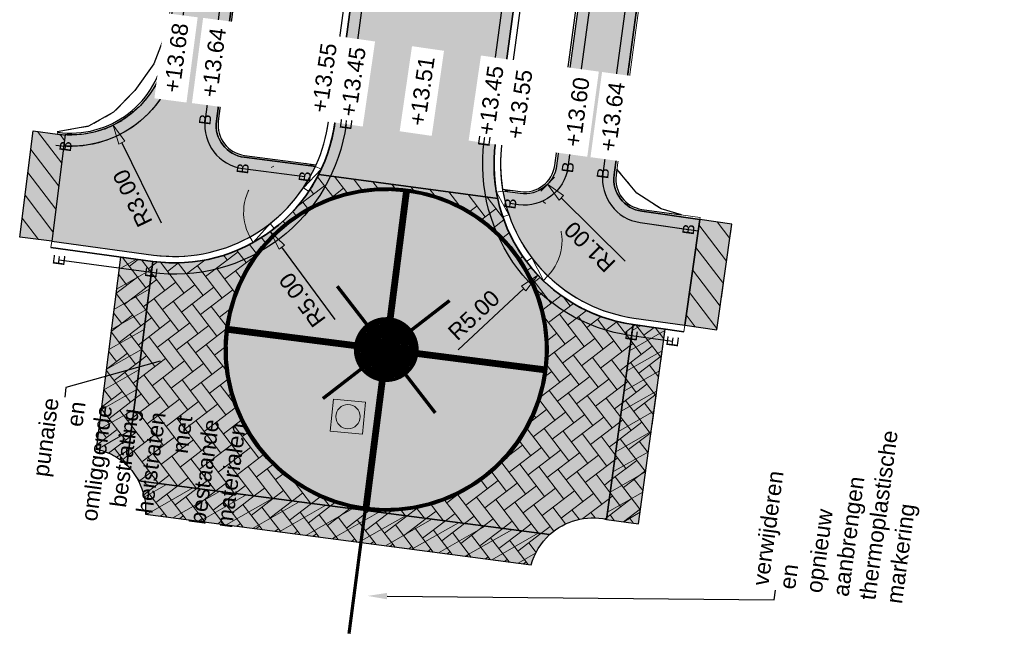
# Model space of a CAD drawing. Header units: metres. Extents: x 131295 to 132236, y 397710 to 398702.
# Tile 9 of 127: x 131442 to 131473, y 397710 to 397729. Entities that reach past the tile are written whole.
import ezdxf
from ezdxf import colors
from ezdxf.entities.mleader import LeaderData, LeaderLine
from ezdxf.enums import TextEntityAlignment as Align
from ezdxf.math import Vec2, Vec3

# ---------------------------------------------------------------- set-up
doc = ezdxf.new("R2010")
doc.units = ezdxf.units.M
doc.linetypes.add('AL-BANDVERLAGING', pattern=[5, 1.5, -1, 0, -1, 1.5])
doc.linetypes.add('AL-MATERIAALS', pattern=[2, 1, -1])
doc.layers.get('Defpoints').update_dxf_attribs({"color": 128})
for name, color, linetype, lineweight in [('N-IE-markering ononderbroken', 255, 'Continuous', 18), ('N-IE-markering ononderbroken (zwart)', 7, 'Continuous', 18), ('N-IE-te stellen putdeksel', 190, 'Continuous', 18), ('N-KO-bandverlaging', 1, 'AL-BANDVERLAGING', 18), ('N-KO-opsluitband 60x200mm', 2, 'Continuous', 25), ('N-KO-opsluitband achterkant', 8, 'Continuous', 5), ('N-KO-tekst banden', 1, 'Continuous', 18), ('N-KO-trottoirband 180-200x250mm', 3, 'Continuous', 35), ('N-KO-trottoirband achterkant', 8, 'Continuous', 5), ('N-KO-verloopband', 1, 'Continuous', 18), ("N-VH-arcering 'MAT' grijs 252", 252, 'Continuous', 18), ("N-VH-arcering 'MAT' grijs 254", 254, 'Continuous', 18), ('N-VH-arcering herstraten', 1, 'Continuous', 18), ('N-VH-arcering SBS KF keperverband', 8, 'Continuous', 5), ('X-AL-aanpijling', 1, 'Continuous', 25), ('X-AL-maatvoering', 1, 'Continuous', 18), ('X-AL-materiaalscheiding', 1, 'AL-MATERIAALS', 18), ('X-AL-planhoogte', 190, 'Continuous', 25)]:
    doc.layers.add(name, color=color, linetype=linetype, lineweight=lineweight)
doc.layers.add("N-VH-arcering 'MAT' kleur 1 (heiderood)", color=7, linetype='Continuous', lineweight=18, true_color=0xd98c8c)
doc.layers.add("N-VH-arcering 'MAT' kleur 5 (roodbruin)", color=7, linetype='Continuous', lineweight=18, true_color=0xc5a6a0)
for name, color, linetype, plot in [('X-AL-contourlijnen', 30, 'Continuous', False), ('X-AL-hulplijn bandenlijnnummers', 30, 'Continuous', False), ('X-AL-hulplijn hoogtetekst', 190, 'Continuous', False)]:
    doc.layers.add(name, color=color, linetype=linetype, plot=plot)
doc.styles.add('CS Annotative', font='arial.ttf')
doc.dimstyles.new('CS Annotative', dxfattribs={"dimtxt": 2.5, "dimasz": 3, "dimexe": 0.18, "dimexo": 0.0625, "dimgap": 1, "dimtad": 1, "dimzin": 0, "dimdsep": 46, "dimtxsty": 'CS Annotative', "dimblk": 'CS Dimensionpijl', "dimcen": 0, "dimse1": 1, "dimse2": 1, "dimclrd": 256, "dimclre": 256, "dimclrt": 2, "dimadec": 0, "dimazin": 0, "dimtm": 1e-09, "dimtfac": 1, "dimtofl": 0, "dimtmove": 1, "dimatfit": 3, "dimfxl": 1, "dimtfillclr": 256, "dimtolj": 1, "dimtzin": 0, "dimarcsym": 0})
pattern_1 = [(307.33, (0, 0), (0.3975780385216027, 0.3032024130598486), [])]
pattern_2 = [(127.3647254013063, (26388.81757001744, 79479.82535981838), (-0.5887035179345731, 0.07891874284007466), [1.26, -0.42]), (217.3647254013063, (26388.56267762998, 79480.15917094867), (0.588703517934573, -0.0789187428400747), [1.26, -0.42])]
pattern_3 = [(29.69472540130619, (26388.81757001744, 79479.82535981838), (-0.2476893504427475, 0.4343385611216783), [])]

# ---------------------------------------------------------------- blocks, each defined once
blk = doc.blocks.new('CS Dimensionpijl')
h = blk.add_hatch(color=256)
h.dxf.hatch_style = 1
h.paths.add_polyline_path([(-1, -0.1666666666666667), (0, 0), (-1, 0.1666666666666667)])
at = {"flags": 128}
blk.add_lwpolyline([(0, 0.5), (0, -0.5)], dxfattribs=at)
blk.add_lwpolyline([(-1, -0.1666666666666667), (0, 0), (-1, 0.1666666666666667)], close=True, dxfattribs=at)
blk = doc.blocks.new('*D248')
at = {"layer": 'Defpoints', "color": 0, "transparency": 16777216}
for p in [(131461.9020659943, 397724.1563411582), (131458.2588671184, 397720.7318555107)]:
    blk.add_point(p, dxfattribs=at)
at = {"layer": 'X-AL-maatvoering', "lineweight": -2, "transparency": 16777216}
blk.add_line((131455.7992854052, 397718.4199305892), (131457.8216832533, 397720.3209172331), dxfattribs=at)
at = {"layer": 'X-AL-maatvoering', "lineweight": -2, "transparency": 16777216, "xscale": 0.6000000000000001, "yscale": 0.6000000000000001, "zscale": 0.6000000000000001, "rotation": 43.22751750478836}
blk.add_blockref('CS Dimensionpijl', (131458.2588671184, 397720.7318555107), dxfattribs=at)
at = {"layer": 'X-AL-maatvoering', "color": 2, "transparency": 16777216, "insert": (131456.2800679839, 397719.4966946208), "char_height": 0.5, "attachment_point": 5, "rotation": 43.22751750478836, "style": 'CS Annotative'}
blk.add_mtext('\\A1;R5.00', dxfattribs=at)
blk = doc.blocks.new('*D327')
at = {"layer": 'Defpoints', "color": 0, "transparency": 16777216}
for p in [(131447.0295131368, 397726.1083863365), (131449.9910707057, 397722.0798410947)]:
    blk.add_point(p, dxfattribs=at)
at = {"layer": 'X-AL-maatvoering', "lineweight": -2, "transparency": 16777216}
blk.add_line((131451.9904654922, 397719.3601058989), (131450.3464576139, 397721.5964156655), dxfattribs=at)
at = {"layer": 'X-AL-maatvoering', "lineweight": -2, "transparency": 16777216, "xscale": 0.6000000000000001, "yscale": 0.6000000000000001, "zscale": 0.6000000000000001, "rotation": 126.3212123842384}
blk.add_blockref('CS Dimensionpijl', (131449.9910707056, 397722.0798410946), dxfattribs=at)
at = {"layer": 'X-AL-maatvoering', "color": 2, "transparency": 16777216, "insert": (131450.9793265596, 397719.9668766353), "char_height": 0.5, "attachment_point": 5, "rotation": 126.32121238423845, "style": 'CS Annotative'}
blk.add_mtext('\\A1;R5.00', dxfattribs=at)
blk = doc.blocks.new('*D328')
at = {"layer": 'Defpoints', "color": 0, "transparency": 16777216}
for p in [(131443.8192616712, 397728.0578053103), (131445.139285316, 397725.3638235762)]:
    blk.add_point(p, dxfattribs=at)
at = {"layer": 'X-AL-maatvoering', "lineweight": -2, "transparency": 16777216}
blk.add_line((131446.6245670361, 397722.3325734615), (131445.4032900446, 397724.8250272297), dxfattribs=at)
at = {"layer": 'X-AL-maatvoering', "lineweight": -2, "transparency": 16777216, "xscale": 0.6000000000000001, "yscale": 0.6000000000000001, "zscale": 0.6000000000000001, "rotation": 116.1043840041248}
blk.add_blockref('CS Dimensionpijl', (131445.1392853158, 397725.3638235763), dxfattribs=at)
at = {"layer": 'X-AL-maatvoering', "color": 2, "transparency": 16777216, "insert": (131445.736933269, 397723.1089974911), "char_height": 0.5, "attachment_point": 5, "rotation": 116.10438400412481, "style": 'CS Annotative'}
blk.add_mtext('\\A1;R3.00', dxfattribs=at)
blk = doc.blocks.new('*D329')
at = {"layer": 'Defpoints', "color": 0, "transparency": 16777216}
for p in [(131457.8452073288, 397724.2427636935), (131458.5558623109, 397723.5392230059)]:
    blk.add_point(p, dxfattribs=at)
at = {"layer": 'X-AL-maatvoering', "lineweight": -2, "transparency": 16777216}
blk.add_line((131460.9547349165, 397721.1643652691), (131458.9822552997, 397723.1170985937), dxfattribs=at)
at = {"layer": 'X-AL-maatvoering', "lineweight": -2, "transparency": 16777216, "xscale": 0.6000000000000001, "yscale": 0.6000000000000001, "zscale": 0.6000000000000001, "rotation": 135.288231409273}
blk.add_blockref('CS Dimensionpijl', (131458.555862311, 397723.5392230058), dxfattribs=at)
at = {"layer": 'X-AL-maatvoering', "color": 2, "transparency": 16777216, "insert": (131459.8613790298, 397721.6061181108), "char_height": 0.5, "attachment_point": 5, "rotation": 135.288231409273, "style": 'CS Annotative'}
blk.add_mtext('\\A1;R1.00', dxfattribs=at)
blk = doc.blocks.new('CS te stellen put(deksel)')
at = {"flags": 128}
blk.add_lwpolyline([(-0.5, -0.5), (0.5, -0.5), (0.5, 0.5), (-0.5000000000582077, 0.5), (-0.5, -0.5)], close=True, dxfattribs=at)
blk.add_circle((0.0001273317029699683, 0.0003214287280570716), 0.3749999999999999)

msp = doc.modelspace()

# ---------------------------------------------------------------- hatches: boundary and pattern name
at = {"layer": "N-VH-arcering 'MAT' grijs 252"}
h = msp.add_hatch(color=256, dxfattribs=at)
h.dxf.hatch_style = 1
edge = h.paths.add_edge_path()
edge.add_arc((131453.5726574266, 397718.4305714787), 5, 0, 180, ccw=False)
edge.add_arc((131453.5726574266, 397718.4305714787), 5, -180, 0, ccw=False)
at = {"layer": "N-VH-arcering 'MAT' grijs 254"}
h = msp.add_hatch(color=256, dxfattribs=at)
h.dxf.hatch_style = 1
edge = h.paths.add_edge_path()
edge.add_line((131463.259025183, 397722.4486337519), (131461.4649185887, 397722.7033644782))
edge.add_arc((131461.605490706, 397723.69343492), 1.000000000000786, 172.2712325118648, 261.9190464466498, ccw=False)
edge.add_line((131460.6145749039, 397723.8279186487), (131463.1113399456, 397742.2248203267))
edge.add_line((131463.1113399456, 397742.2248203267), (131463.6217329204, 397745.9855463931))
edge.add_line((131463.6217329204, 397745.9855463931), (131461.8358088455, 397746.2269219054))
edge.add_line((131461.8358088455, 397746.2269219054), (131461.3114198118, 397742.3469964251))
edge.add_line((131461.3114198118, 397742.3469964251), (131460.5234611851, 397736.5410847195))
edge.add_line((131460.5234611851, 397736.5410847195), (131461.1180106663, 397736.4603944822))
edge.add_line((131461.1180106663, 397736.4603944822), (131460.7145594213, 397733.4876466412))
edge.add_line((131460.7145594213, 397733.4876466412), (131460.12000994, 397733.5683368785))
edge.add_line((131460.12000994, 397733.5683368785), (131458.8361231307, 397724.1082799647))
edge.add_arc((131457.8452073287, 397724.2427636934), 1.000000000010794, 262.2712325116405, 352.2712325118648, ccw=False)
edge.add_line((131457.7107236, 397723.2518478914), (131457.1746773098, 397723.3245982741))
edge.add_arc((131461.9020659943, 397724.1563411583), 4.80000000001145, 189.9785667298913, 261.9190464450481)
edge.add_line((131461.2273198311, 397719.4040030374), (131462.7951371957, 397719.1814012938))
edge.add_line((131462.7951371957, 397719.1814012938), (131463.259025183, 397722.4486337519))
h = msp.add_hatch(color=256, dxfattribs=at)
h.dxf.hatch_style = 1
edge = h.paths.add_edge_path()
edge.add_arc((131449.3165562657, 397725.3631115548), 1.000000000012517, 172.558336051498, 262.55833603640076, ccw=False)
edge.add_line((131448.3249790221, 397725.4926282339), (131450.8912457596, 397745.1399178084))
edge.add_line((131450.8912457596, 397745.1399178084), (131450.9073181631, 397745.2588365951))
edge.add_line((131450.9073181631, 397745.2588365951), (131449.1229885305, 397745.4999966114))
edge.add_line((131449.1229885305, 397745.4999966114), (131446.7939933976, 397727.669255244))
edge.add_arc((131443.8192616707, 397728.0578053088), 2.999999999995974, 266.89632332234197, 352.55833551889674, ccw=False)
edge.add_line((131443.6568330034, 397725.0622057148), (131443.239380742, 397721.7787509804))
edge.add_line((131443.239380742, 397721.7787509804), (131446.3840140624, 397721.3519873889))
edge.add_arc((131447.0295131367, 397726.1083863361), 4.79999999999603, 262.2715074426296, 335.0658523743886)
edge.add_line((131451.3821191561, 397724.0848199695), (131449.1870395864, 397724.3715343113))
h = msp.add_hatch(color=256, dxfattribs=at)
h.dxf.hatch_style = 1
edge = h.paths.add_edge_path()
edge.add_line((131443.239380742, 397721.7787509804), (131442.2473661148, 397721.9048738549))
edge.add_line((131442.2473661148, 397721.9048738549), (131442.6648183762, 397725.1883285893))
edge.add_line((131442.6648183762, 397725.1883285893), (131443.4158247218, 397725.0850559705))
edge.add_arc((131443.8192616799, 397728.0578054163), 3.000000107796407, 262.2715070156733, 266.8963232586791)
edge.add_line((131443.6568330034, 397725.0622057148), (131443.239380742, 397721.7787509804))
h = msp.add_hatch(color=256, dxfattribs=at)
h.dxf.hatch_style = 1
h.paths.add_polyline_path([(131464.2490956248, 397722.3080616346), (131463.259025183, 397722.4486337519), (131462.7951371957, 397719.1814012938), (131463.7852076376, 397719.0408291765)])
at = {"layer": "N-VH-arcering 'MAT' kleur 1 (heiderood)"}
h = msp.add_hatch(color=256, dxfattribs=at)
h.dxf.hatch_style = 1
edge = h.paths.add_edge_path()
edge.add_line((131463.0929723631, 397770.298872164), (131458.1380228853, 397770.9685554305))
edge.add_line((131458.1380228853, 397770.9685554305), (131455.714407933, 397753.036362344))
edge.add_line((131455.714407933, 397753.036362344), (131455.6742269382, 397752.739065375))
edge.add_line((131455.6742269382, 397752.739065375), (131454.5958634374, 397744.7603134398))
edge.add_line((131454.5958634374, 397744.7603134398), (131454.5556824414, 397744.4630164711))
edge.add_line((131454.5556824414, 397744.4630164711), (131451.984462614, 397725.4387030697))
edge.add_arc((131447.0295131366, 397726.1083863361), 5.000000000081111, 333.00971414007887, 352.3028637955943, ccw=False)
edge.add_line((131451.4849305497, 397723.8391891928), (131457.0155407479, 397723.0971570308))
edge.add_arc((131461.9020659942, 397724.1563411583), 4.999999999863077, 172.302863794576, 192.2300166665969, ccw=False)
edge.add_line((131456.947116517, 397724.8260244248), (131459.3268556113, 397742.4335824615))
edge.add_line((131459.3268556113, 397742.4335824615), (131459.3670366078, 397742.7308794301))
edge.add_line((131459.3670366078, 397742.7308794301), (131460.411099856, 397750.4558457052))
edge.add_line((131460.411099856, 397750.4558457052), (131460.451280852, 397750.7531426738))
edge.add_line((131460.451280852, 397750.7531426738), (131463.0929723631, 397770.298872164))
at = {"layer": "N-VH-arcering 'MAT' kleur 5 (roodbruin)"}
h = msp.add_hatch(color=256, dxfattribs=at)
h.dxf.hatch_style = 1
edge = h.paths.add_edge_path()
edge.add_line((131460.3777236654, 397713.1842971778), (131461.1992054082, 397719.2059889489))
edge.add_arc((131461.9020659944, 397724.1563411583), 5.000000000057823, 192.2300166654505, 261.9190464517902, ccw=False)
edge.add_line((131457.0155407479, 397723.0971570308), (131451.4849305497, 397723.8391891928))
edge.add_arc((131447.0295131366, 397726.1083863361), 5.000000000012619, 262.27150744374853, 333.00971413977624, ccw=False)
edge.add_line((131446.3571182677, 397721.1538040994), (131445.553793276, 397714.8599069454))
edge.add_arc((131444.301486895, 397713.5499999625), 1.812216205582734, 27.151657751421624, 46.28783794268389, ccw=False)
edge.add_line((131445.914, 397714.377), (131458.621, 397712.712))
edge.add_arc((131459.9531280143, 397711.2603515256), 1.97024068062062, 77.55487554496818, 132.5415358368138, ccw=False)
edge = h.paths.add_edge_path(flags=16)
edge.add_arc((131453.5726574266, 397718.4305714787), 5, 0, 180, ccw=False)
edge.add_arc((131453.5726574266, 397718.4305714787), 5, -180, 0, ccw=False)
h = msp.add_hatch(color=256, dxfattribs=at)
h.dxf.hatch_style = 1
edge = h.paths.add_edge_path()
edge.add_line((131446.3571182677, 397721.1538040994), (131445.3661705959, 397721.2882873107))
edge.add_line((131445.3661705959, 397721.2882873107), (131444.6084797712, 397715.3519250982))
edge.add_line((131444.6084797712, 397715.3519250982), (131444.788, 397715.313))
edge.add_line((131444.788, 397715.313), (131445.082, 397715.195))
edge.add_arc((131444.2345240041, 397713.5021221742), 1.893158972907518, 45.82427298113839, 63.40687548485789, ccw=False)
edge.add_line((131445.553793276, 397714.8599069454), (131446.3571182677, 397721.1538040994))
h = msp.add_hatch(color=256, dxfattribs=at)
h.dxf.hatch_style = 1
h.paths.add_polyline_path([(131462.1892905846, 397719.0654147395), (131461.1992054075, 397719.205988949), (131460.3777236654, 397713.1842971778), (131461.3686915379, 397713.0501933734)])
h = msp.add_hatch(color=256, dxfattribs=at)
h.dxf.hatch_style = 1
edge = h.paths.add_edge_path()
edge.add_line((131458.621, 397712.712), (131445.914, 397714.377))
edge.add_arc((131444.250606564, 397713.4878521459), 1.886123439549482, -4.495144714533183, 28.126220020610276, ccw=False)
edge.add_line((131446.1309282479, 397713.3400279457), (131458.05071447, 397711.7781766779))
edge.add_arc((131459.9535510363, 397711.2571633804), 1.972876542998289, 132.4879855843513, 164.6872230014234, ccw=False)
at = {"layer": 'N-VH-arcering herstraten'}
h = msp.add_hatch(dxfattribs=at)
h.set_pattern_fill('CS-HERSTRATEN', color=256, angle=262.33)
h.set_pattern_definition(pattern_1)
edge = h.paths.add_edge_path()
edge.add_line((131443.239380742, 397721.7787509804), (131442.2473661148, 397721.9048738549))
edge.add_line((131442.2473661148, 397721.9048738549), (131442.6648183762, 397725.1883285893))
edge.add_line((131442.6648183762, 397725.1883285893), (131443.4158247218, 397725.0850559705))
edge.add_arc((131443.8192616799, 397728.0578054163), 3.000000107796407, 262.2715070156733, 266.8963232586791)
edge.add_line((131443.6568330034, 397725.0622057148), (131443.239380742, 397721.7787509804))
h = msp.add_hatch(dxfattribs=at)
h.set_pattern_fill('CS-HERSTRATEN', color=256, angle=262.33)
h.set_pattern_definition(pattern_1)
h.paths.add_polyline_path([(131464.2490956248, 397722.3080616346), (131463.259025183, 397722.4486337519), (131462.7951371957, 397719.1814012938), (131463.7852076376, 397719.0408291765)])
h = msp.add_hatch(dxfattribs=at)
h.set_pattern_fill('CS-HERSTRATEN', color=256, angle=262.33)
h.set_pattern_definition(pattern_3)
edge = h.paths.add_edge_path()
edge.add_line((131446.3571182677, 397721.1538040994), (131445.3661705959, 397721.2882873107))
edge.add_line((131445.3661705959, 397721.2882873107), (131444.6084797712, 397715.3519250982))
edge.add_line((131444.6084797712, 397715.3519250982), (131444.788, 397715.313))
edge.add_line((131444.788, 397715.313), (131445.082, 397715.195))
edge.add_arc((131444.2345240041, 397713.5021221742), 1.893158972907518, 45.82427298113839, 63.40687548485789, ccw=False)
edge.add_line((131445.553793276, 397714.8599069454), (131446.3571182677, 397721.1538040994))
h = msp.add_hatch(dxfattribs=at)
h.set_pattern_fill('CS-HERSTRATEN', color=256, angle=262.33)
h.set_pattern_definition(pattern_3)
h.paths.add_polyline_path([(131462.1892905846, 397719.0654147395), (131461.1992054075, 397719.205988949), (131460.3777236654, 397713.1842971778), (131461.3686915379, 397713.0501933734)])
h = msp.add_hatch(dxfattribs=at)
h.set_pattern_fill('CS-HERSTRATEN', color=256, angle=262.33)
h.set_pattern_definition(pattern_3)
edge = h.paths.add_edge_path()
edge.add_line((131458.621, 397712.712), (131445.914, 397714.377))
edge.add_arc((131444.250606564, 397713.4878521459), 1.886123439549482, -4.495144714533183, 28.126220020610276, ccw=False)
edge.add_line((131446.1309282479, 397713.3400279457), (131458.05071447, 397711.7781766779))
edge.add_arc((131459.9535510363, 397711.2571633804), 1.972876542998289, 132.4879855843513, 164.6872230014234, ccw=False)
at = {"layer": 'N-VH-arcering SBS KF keperverband'}
h = msp.add_hatch(dxfattribs=at)
h.set_pattern_fill('CS-KF KEPERV', color=256, scale=20)
h.set_pattern_definition(pattern_2)
edge = h.paths.add_edge_path()
edge.add_line((131460.3777236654, 397713.1842971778), (131461.1992054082, 397719.2059889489))
edge.add_arc((131461.9020659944, 397724.1563411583), 5.000000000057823, 192.2300166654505, 261.9190464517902, ccw=False)
edge.add_line((131457.0155407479, 397723.0971570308), (131451.4849305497, 397723.8391891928))
edge.add_arc((131447.0295131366, 397726.1083863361), 5.000000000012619, 262.27150744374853, 333.00971413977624, ccw=False)
edge.add_line((131446.3571182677, 397721.1538040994), (131445.553793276, 397714.8599069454))
edge.add_arc((131444.301486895, 397713.5499999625), 1.812216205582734, 27.151657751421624, 46.28783794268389, ccw=False)
edge.add_line((131445.914, 397714.377), (131458.621, 397712.712))
edge.add_arc((131459.9531280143, 397711.2603515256), 1.97024068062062, 77.55487554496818, 132.5415358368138, ccw=False)
edge = h.paths.add_edge_path(flags=16)
edge.add_arc((131453.5726574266, 397718.4305714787), 5, 0, 180, ccw=False)
edge.add_arc((131453.5726574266, 397718.4305714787), 5, -180, 0, ccw=False)
h = msp.add_hatch(dxfattribs=at)
h.set_pattern_fill('CS-KF KEPERV', color=256, scale=20)
h.set_pattern_definition(pattern_2)
edge = h.paths.add_edge_path()
edge.add_line((131446.3571182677, 397721.1538040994), (131445.3661705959, 397721.2882873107))
edge.add_line((131445.3661705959, 397721.2882873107), (131444.6084797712, 397715.3519250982))
edge.add_line((131444.6084797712, 397715.3519250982), (131444.788, 397715.313))
edge.add_line((131444.788, 397715.313), (131445.082, 397715.195))
edge.add_arc((131444.2345240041, 397713.5021221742), 1.893158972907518, 45.82427298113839, 63.40687548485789, ccw=False)
edge.add_line((131445.553793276, 397714.8599069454), (131446.3571182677, 397721.1538040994))
h = msp.add_hatch(dxfattribs=at)
h.set_pattern_fill('CS-KF KEPERV', color=256, scale=20)
h.set_pattern_definition(pattern_2)
h.paths.add_polyline_path([(131462.1892905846, 397719.0654147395), (131461.1992054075, 397719.205988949), (131460.3777236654, 397713.1842971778), (131461.3686915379, 397713.0501933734)])
h = msp.add_hatch(dxfattribs=at)
h.set_pattern_fill('CS-KF KEPERV', color=256, scale=20)
h.set_pattern_definition(pattern_2)
edge = h.paths.add_edge_path()
edge.add_line((131458.621, 397712.712), (131445.914, 397714.377))
edge.add_arc((131444.250606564, 397713.4878521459), 1.886123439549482, -4.495144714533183, 28.126220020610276, ccw=False)
edge.add_line((131446.1309282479, 397713.3400279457), (131458.05071447, 397711.7781766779))
edge.add_arc((131459.9535510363, 397711.2571633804), 1.972876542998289, 132.4879855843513, 164.6872230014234, ccw=False)

# ---------------------------------------------------------------- linework, layer by layer
at = {"layer": 'N-IE-markering ononderbroken', "const_width": 0.105, "flags": 128}
for points in [[(131454.199369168, 397723.3407377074, -0.4142135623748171), (131458.4828236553, 397717.8038597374, -0.4142135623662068), (131452.9459456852, 397713.5204052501, -0.4142135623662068), (131448.6624911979, 397719.0572832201, -0.4142135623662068)], [(131453.6929354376, 397719.3729266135, -0.414213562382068), (131454.5150125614, 397718.3102934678, -0.4142135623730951), (131453.4523794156, 397717.488216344, -0.4142135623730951), (131452.6303022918, 397718.5508494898, -0.4142135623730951)], [(131453.6796415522, 397719.2687715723, -0.4142135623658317), (131454.4108575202, 397718.3235873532, -0.4142135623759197), (131453.465673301, 397717.5923713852, -0.4142135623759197), (131452.734457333, 397718.5375556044, -0.4142135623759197)], [(131453.6663476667, 397719.1646165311, -0.4142135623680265), (131454.306702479, 397718.3368812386, -0.4142135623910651), (131453.4789671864, 397717.6965264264, -0.4142135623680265), (131452.8386123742, 397718.524261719, -0.4142135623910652)], [(131453.6530537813, 397719.0604614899, -0.4142135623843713), (131454.2025474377, 397718.3501751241, -0.4142135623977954), (131453.4922610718, 397717.8006814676, -0.4142135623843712), (131452.9427674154, 397718.5109678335, -0.4142135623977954)], [(131453.6397598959, 397718.9563064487, -0.4142135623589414), (131454.0983923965, 397718.3634690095, -0.414213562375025), (131453.5055549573, 397717.9048365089, -0.4142135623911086), (131453.0469224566, 397718.4976739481, -0.414213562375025)], [(131453.6264660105, 397718.8521514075, -0.4142135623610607), (131453.9942373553, 397718.3767628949, -0.4142135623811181), (131453.5188488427, 397718.0089915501, -0.4142135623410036), (131453.1510774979, 397718.4843800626, -0.414213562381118)], [(131453.613172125, 397718.7479963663, -0.4142135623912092), (131453.8900823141, 397718.3900567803, -0.4142135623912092), (131453.5321427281, 397718.1131465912, -0.4142135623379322), (131453.2552325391, 397718.4710861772, -0.4142135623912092)], [(131453.5998782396, 397718.6438413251, -0.4142135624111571), (131453.7859272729, 397718.4033506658, -0.4142135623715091), (131453.5454366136, 397718.2173016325, -0.4142135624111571), (131453.3593875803, 397718.4577922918, -0.4142135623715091)]]:
    msp.add_lwpolyline(points, format="xyb", close=True, dxfattribs=at)
at = {"layer": 'N-IE-markering ononderbroken', "flags": 128}
for points, const_width in [([(131454.199369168, 397723.3407377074), (131452.9459456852, 397713.5204052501)], 0.21), ([(131455.087087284, 397716.4729894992), (131452.0582275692, 397720.3881534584)], 0.105), ([(131451.615075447, 397716.9161416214), (131455.5302394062, 397719.9450013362)], 0.105), ([(131448.6624911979, 397719.0572832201), (131458.4828236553, 397717.8038597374)], 0.21)]:
    msp.add_lwpolyline(points, dxfattribs=dict(at, const_width=const_width))
at = {"layer": 'N-IE-markering ononderbroken (zwart)', "const_width": 0.1, "flags": 128}
msp.add_lwpolyline([(131452.4217144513, 397709.6521377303), (131452.9227013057, 397713.4732479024)], dxfattribs=at)
at = {"layer": 'N-KO-bandverlaging', "flags": 128}
for points in [[(131449.3627591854, 397721.9136321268, -0.7266642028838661), (131451.3821191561, 397724.0848199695)], [(131458.5653151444, 397720.7058203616, 0.7266642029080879), (131457.1746773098, 397723.3245982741)]]:
    msp.add_lwpolyline(points, format="xyb", dxfattribs=at)
at = {"layer": 'N-KO-opsluitband 60x200mm', "flags": 128}
for points in [[(131444.0895145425, 397778.9449489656), (131444.0895145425, 397778.9449489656), (131452.3551626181, 397777.9053896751, -0.4157466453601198), (131453.2218943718, 397776.7832315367), (131449.6514910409, 397749.5462015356), (131446.7939933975, 397727.6692552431, -0.4156805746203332), (131443.4158247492, 397725.0850559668)], [(131472.6178239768, 397771.5351982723), (131472.1987240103, 397771.5967609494, 0.4174264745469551), (131466.5174800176, 397767.322265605), (131460.6145749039, 397723.8279186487, 0.4124143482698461), (131461.4649185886, 397722.7033644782), (131463.259025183, 397722.4486337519)], [(131461.8218127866, 397746.1077224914), (131460.5234611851, 397736.5410847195), (131461.1180106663, 397736.4603944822), (131460.7145594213, 397733.4876466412), (131460.12000994, 397733.5683368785), (131458.8361231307, 397724.1082799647, -0.4142135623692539), (131457.7107236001, 397723.2518478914), (131457.1561224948, 397723.3271164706)], [(131450.8912111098, 397745.13965253), (131448.3249790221, 397725.4926282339, 0.4142135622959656), (131449.1870395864, 397724.3715343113), (131451.4004423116, 397724.082426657)]]:
    msp.add_lwpolyline(points, format="xyb", dxfattribs=at)
at = {"layer": 'N-KO-opsluitband achterkant', "flags": 128}
for points in [[(131444.0895145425, 397778.9449489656), (131444.0820274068, 397778.8854179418), (131452.3476754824, 397777.8458586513, -0.4157466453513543), (131453.1624033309, 397776.7910300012), (131449.592, 397749.554), (131446.734498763, 397727.6770262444, -0.4156805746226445), (131443.4238934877, 397725.1445109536), (131443.4158247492, 397725.0850559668)], [(131472.609103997, 397771.4758353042), (131472.1900040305, 397771.5373979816, 0.41742647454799), (131466.5769349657, 397767.3141965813), (131460.6740298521, 397723.819849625, 0.4124143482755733), (131461.4733529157, 397722.7627687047), (131463.26745951, 397722.5080379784), (131463.259025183, 397722.4486337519)], [(131461.7623533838, 397746.1157586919), (131460.4559372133, 397736.4896987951), (131461.0504866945, 397736.4090085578), (131460.6631734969, 397733.555170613), (131460.0686240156, 397733.6358608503), (131458.7766681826, 397724.1163489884, -0.414213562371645), (131457.7187926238, 397723.3113028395), (131457.1641915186, 397723.3865714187)], [(131450.9507057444, 397745.1318815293), (131448.3844736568, 397725.4848572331, 0.4142135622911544), (131449.1948105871, 397724.431028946), (131451.4082133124, 397724.1419212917)]]:
    msp.add_lwpolyline(points, format="xyb", dxfattribs=at)
at = {"layer": 'N-KO-trottoirband 180-200x250mm'}
for points in [[(131462.7670227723, 397718.9833872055), (131461.1992054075, 397719.205988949, -0.4122528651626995), (131456.947116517, 397724.8260244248), (131459.8351722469, 397746.1945891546)], [(131454.5556824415, 397744.4630164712), (131451.984462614, 397725.4387030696, -0.414373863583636), (131446.3571182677, 397721.1538040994), (131443.2124849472, 397721.5805676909)]]:
    msp.add_lwpolyline(points, format="xyb", dxfattribs=at)
at = {"layer": 'N-KO-trottoirband achterkant'}
for points in [[(131462.7670227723, 397718.9833872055), (131462.7951371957, 397719.1814012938), (131461.227319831, 397719.4040030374, -0.4122528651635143), (131457.1453144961, 397724.7992370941), (131460.033370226, 397746.1678018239)], [(131454.3574844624, 397744.4898038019), (131451.7862646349, 397725.4654904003, -0.4143738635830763), (131446.3840140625, 397721.3519873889), (131443.239380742, 397721.7787509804), (131443.2124849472, 397721.5805676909)]]:
    msp.add_lwpolyline(points, format="xyb", dxfattribs=at)
at = {"layer": 'N-KO-verloopband', "flags": 128}
for points in [[(131451.3821191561, 397724.0848199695), (131451.5634777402, 397724.0005047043), (131451.0121891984, 397723.4291529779), (131451.1781340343, 397723.3175182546)], [(131457.1746773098, 397723.3245982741), (131456.9777027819, 397723.2899423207), (131457.3628682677, 397722.5956733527), (131457.1737350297, 397722.5306455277)], [(131449.3627591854, 397721.9136321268), (131449.4599777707, 397721.7388507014), (131449.989936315, 397722.3300408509), (131450.1132872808, 397722.172609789)], [(131458.5653151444, 397720.7058203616), (131458.4262838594, 397720.5620486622), (131458.0668455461, 397721.2699794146), (131457.9070446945, 397721.1497143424)]]:
    msp.add_lwpolyline(points, dxfattribs=at)
at = {"layer": 'X-AL-contourlijnen', "flags": 128}
for points in [[(131463.0929723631, 397770.298872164), (131458.1380228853, 397770.9685554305), (131455.714407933, 397753.036362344), (131455.6742269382, 397752.739065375), (131454.5958634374, 397744.7603134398), (131454.5556824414, 397744.4630164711), (131451.984462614, 397725.4387030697, -0.0843816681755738), (131451.4849305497, 397723.8391891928), (131457.0155407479, 397723.0971570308, -0.08716838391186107), (131456.947116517, 397724.8260244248), (131459.3268556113, 397742.4335824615), (131459.3670366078, 397742.7308794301), (131460.411099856, 397750.4558457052), (131460.451280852, 397750.7531426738)], [(131461.0504866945, 397736.4090085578), (131460.4559372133, 397736.4896987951), (131461.251960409, 397742.3550326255), (131461.7623533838, 397746.1157586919), (131460.4538747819, 397746.2926053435), (131460.4297661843, 397746.1142271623), (131460.033370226, 397746.1678018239), (131457.1453144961, 397724.7992370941, 0.07398569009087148), (131457.1641915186, 397723.3865714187), (131457.7187926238, 397723.3113028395, 0.4142135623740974), (131458.7766681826, 397724.1163489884), (131460.0686240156, 397733.6358608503), (131460.6631734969, 397733.555170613)], [(131463.259025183, 397722.4486337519), (131461.4649185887, 397722.7033644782, -0.4124143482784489), (131460.6145749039, 397723.8279186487), (131463.1113399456, 397742.2248203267), (131463.6217329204, 397745.9855463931), (131461.8358088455, 397746.2269219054), (131461.3114198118, 397742.3469964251), (131460.5234611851, 397736.5410847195), (131461.1180106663, 397736.4603944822), (131460.7145594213, 397733.4876466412), (131460.12000994, 397733.5683368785), (131458.8361231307, 397724.1082799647, -0.4142135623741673), (131457.7107236, 397723.2518478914), (131457.1746773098, 397723.3245982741, 0.3246325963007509), (131461.2273198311, 397719.4040030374), (131462.7951371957, 397719.1814012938)], [(131449.1870395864, 397724.3715343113, -0.4142135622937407), (131448.3249790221, 397725.4926282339), (131450.8912457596, 397745.1399178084), (131450.9073181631, 397745.2588365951), (131449.1229885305, 397745.4999966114), (131446.7939933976, 397727.669255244, -0.3922078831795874), (131443.6568330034, 397725.0622057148), (131443.239380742, 397721.7787509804), (131446.3840140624, 397721.3519873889, 0.3287559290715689), (131451.3821191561, 397724.0848199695)], [(131454.3574844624, 397744.4898038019), (131453.9610885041, 397744.5433784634), (131453.9851971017, 397744.7217566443), (131450.9507057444, 397745.1318815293), (131448.3844736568, 397725.4848572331, 0.4142135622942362), (131449.1948105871, 397724.431028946), (131451.4082133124, 397724.1419212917, 0.07206514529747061), (131451.7862646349, 397725.4654904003)], [(131443.239380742, 397721.7787509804), (131442.2473661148, 397721.9048738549), (131442.6648183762, 397725.1883285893), (131443.4158247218, 397725.0850559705, 0.02018230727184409), (131443.6568330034, 397725.0622057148)], [(131460.3777236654, 397713.1842971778), (131461.1992054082, 397719.2059889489, -0.3138076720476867), (131457.0155407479, 397723.0971570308), (131451.4849305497, 397723.8391891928, -0.3188436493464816), (131446.3571182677, 397721.1538040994), (131445.553793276, 397714.8599069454, -0.08369192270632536), (131445.914, 397714.377), (131458.621, 397712.712, -0.2446367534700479)], [(131448.5726574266, 397718.4305714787, -1), (131458.5726574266, 397718.4305714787, -1)], [(131446.3571182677, 397721.1538040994), (131445.3661705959, 397721.2882873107), (131444.6084797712, 397715.3519250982), (131444.788, 397715.313), (131445.082, 397715.195, -0.07686944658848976), (131445.553793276, 397714.8599069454)], [(131458.621, 397712.712), (131445.914, 397714.377, -0.1433066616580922), (131446.1309282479, 397713.3400279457), (131458.05071447, 397711.7781766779, -0.1414274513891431)]]:
    msp.add_lwpolyline(points, format="xyb", close=True, dxfattribs=at)
at = {"layer": 'X-AL-contourlijnen'}
for points in [[(131446.734498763, 397727.6770262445), (131446.8306614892, 397728.4132462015), (131446.3941098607, 397727.2583957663), (131445.8091251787, 397726.4346900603), (131445.1479431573, 397725.7613621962), (131444.3759590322, 397725.328264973), (131443.4022827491, 397725.1622850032), (131443.4238934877, 397725.1445109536, 0.415680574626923), (131446.734498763, 397727.6770262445)], [(131461.311125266, 397723.2666042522), (131460.6983938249, 397723.999370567), (131460.6740298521, 397723.819849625, 0.4124143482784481), (131461.4733529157, 397722.7627687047), (131462.6970201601, 397722.5890300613), (131462.068387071, 397722.7738235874), (131461.311125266, 397723.2666042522)]]:
    msp.add_lwpolyline(points, format="xyb", close=True, dxfattribs=at)
at = {"layer": 'X-AL-contourlijnen', "flags": 128}
for points in [[(131464.2490956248, 397722.3080616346), (131463.259025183, 397722.4486337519), (131462.7951371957, 397719.1814012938), (131463.7852076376, 397719.0408291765)], [(131462.1892905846, 397719.0654147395), (131461.1992054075, 397719.205988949), (131460.3777236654, 397713.1842971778), (131461.3686915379, 397713.0501933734)]]:
    msp.add_lwpolyline(points, close=True, dxfattribs=at)
at = {"layer": 'X-AL-hulplijn bandenlijnnummers', "flags": 128}
for points in [[(131443.3507939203, 397775.8761125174), (131443.7859251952, 397779.3358882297), (131452.3988375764, 397778.2526539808, -0.4157466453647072), (131453.5689254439, 397776.7377404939), (131449.9985221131, 397749.5007104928), (131447.1410454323, 397727.6239244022, -0.3896618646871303), (131443.6674400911, 397724.7112473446)], [(131472.3718756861, 397771.9250821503), (131472.2495905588, 397771.9430449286, 0.4174264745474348), (131466.1706594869, 397767.36933491), (131460.2677543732, 397723.8749879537, 0.4124143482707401), (131461.4157183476, 397722.3568398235), (131462.9128038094, 397722.1442807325)], [(131450.5053040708, 397744.8875101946), (131447.9779269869, 397725.5379590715, 0.4142135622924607), (131449.1417087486, 397724.0244822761), (131451.0576383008, 397723.7742296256)], [(131461.6178907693, 397742.0026195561), (131460.9173510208, 397736.8408359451), (131461.5119005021, 397736.7601457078), (131461.0143106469, 397733.0937568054), (131460.4197611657, 397733.1744470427), (131459.1829436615, 397724.0612106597, -0.4142135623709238), (131457.663654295, 397722.9050273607), (131457.4063279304, 397722.9399508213)]]:
    msp.add_lwpolyline(points, format="xyb", dxfattribs=at)
at = {"layer": 'X-AL-hulplijn bandenlijnnummers'}
for points in [[(131454.862347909, 397744.1188416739), (131452.3313090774, 397725.391825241, -0.4143738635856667), (131446.3100506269, 397720.8069833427), (131443.4626922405, 397721.1934032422)], [(131462.4208013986, 397718.679034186), (131461.1500051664, 397718.8594642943, -0.4122528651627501), (131456.6002700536, 397724.8729022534), (131458.9398281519, 397742.1831633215)]]:
    msp.add_lwpolyline(points, format="xyb", dxfattribs=at)
at = {"layer": 'X-AL-hulplijn hoogtetekst', "flags": 128}
for points in [[(131443.3133582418, 397775.5784573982), (131443.7859251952, 397779.3358882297), (131452.3988375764, 397778.2526539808, -0.4157466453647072), (131453.5689254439, 397776.7377404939), (131449.9985221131, 397749.5007104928), (131447.1410454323, 397727.6239244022, -0.4156805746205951), (131443.3687571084, 397724.7382352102, -0.4156805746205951)], [(131472.6686905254, 397771.8814822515), (131472.2495905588, 397771.9430449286, 0.4174264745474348), (131466.1706594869, 397767.36933491), (131460.2677543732, 397723.8749879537, 0.4124143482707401), (131461.4157183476, 397722.3568398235), (131463.2098249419, 397722.1021090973)]]:
    msp.add_lwpolyline(points, format="xyb", dxfattribs=at)
at = {"layer": 'X-AL-materiaalscheiding', "ltscale": 0.2, "flags": 128}
for points in [[(131443.4238934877, 397725.1445109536), (131443.4022827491, 397725.1622850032), (131444.3759590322, 397725.328264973), (131445.1479431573, 397725.7613621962), (131445.8091251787, 397726.4346900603), (131446.3941098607, 397727.2583957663), (131446.8306614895, 397728.4132462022)], [(131460.6983938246, 397723.9993705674), (131461.311125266, 397723.2666042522), (131462.068387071, 397722.7738235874), (131462.6970201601, 397722.5890300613)]]:
    msp.add_lwpolyline(points, dxfattribs=at)
at = {"layer": 'X-AL-materiaalscheiding', "flags": 128}
for points in [[(131443.4158247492, 397725.0850559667), (131442.6648183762, 397725.1883285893), (131442.2473661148, 397721.9048738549), (131443.239380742, 397721.7787509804)], [(131443.6568330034, 397725.0622057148), (131443.239380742, 397721.7787509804)], [(131451.4849305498, 397723.8391891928), (131457.0155407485, 397723.0971570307)], [(131462.7951371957, 397719.1814012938), (131463.259025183, 397722.4486337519)], [(131462.7951371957, 397719.1814012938), (131463.7852076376, 397719.0408291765), (131464.2490956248, 397722.3080616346), (131463.259025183, 397722.4486337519)], [(131445.3661705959, 397721.2882873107), (131444.6084797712, 397715.3519250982)], [(131446.3571182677, 397721.1538040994), (131445.553793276, 397714.8599069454)], [(131461.1992054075, 397719.205988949), (131460.3777236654, 397713.1842971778)], [(131462.1892905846, 397719.0654147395), (131461.3686915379, 397713.0501933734)], [(131445.914, 397714.377), (131458.621, 397712.712)], [(131446.1309282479, 397713.3400279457), (131458.05071447, 397711.7781766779)]]:
    msp.add_lwpolyline(points, dxfattribs=at)
at = {"layer": 'X-AL-materiaalscheiding'}
msp.add_circle((131453.5726574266, 397718.4305714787), 5, dxfattribs=at)

# ---------------------------------------------------------------- block references
at = {"layer": 'N-IE-te stellen putdeksel', "rotation": 354.5460811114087}
msp.add_blockref('CS te stellen put(deksel)', (131452.39, 397716.358), dxfattribs=at)

# ---------------------------------------------------------------- texts
at = {"layer": 'N-KO-tekst banden', "style": 'CS Annotative'}
for s, rotation, p in [('B', 82.36472540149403, (131447.9779269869, 397725.5379590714)), ('E', 82.35999999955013, (131452.3313090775, 397725.3918252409)), ('B', 82.36472540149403, (131443.6674400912, 397724.7112473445)), ('E', 82.35999999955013, (131456.6002700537, 397724.8729022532)), ('B', 82.36472540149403, (131449.1417087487, 397724.0244822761)), ('B', 82.36472540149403, (131459.1829436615, 397724.0612106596)), ('B', 82.36472540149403, (131451.0576383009, 397723.7742296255)), ('B', 82.36472540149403, (131460.2677543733, 397723.8749879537)), ('B', 82.36472540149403, (131457.4063279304, 397722.9399508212)), ('B', 82.36472540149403, (131462.9128038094, 397722.1442807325)), ('E', 82.35999999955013, (131443.4626922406, 397721.193403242)), ('E', 82.35999999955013, (131446.310050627, 397720.8069833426)), ('E', 82.35999999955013, (131461.1500051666, 397718.8594642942)), ('E', 82.35999999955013, (131462.4208013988, 397718.6790341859))]:
    msp.add_text(s, height=0.3599999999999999, rotation=rotation, dxfattribs=at).set_placement(p, align=Align.MIDDLE)

# ---------------------------------------------------------------- dimensions: what is measured, and where the dimension line sits
at = {"layer": 'X-AL-maatvoering'}
for center, mpoint, picture, middle in [((131443.8192616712, 397728.0578053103), (131445.139285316, 397725.3638235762), '*D328', (131446.145930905, 397723.3094021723)), ((131461.9020659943, 397724.1563411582), (131458.2588671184, 397720.7318555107), '*D248', (131456.2800679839, 397719.4966946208)), ((131457.8452073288, 397724.2427636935), (131458.5558623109, 397723.5392230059), '*D329', (131459.8613790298, 397721.6061181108))]:
    dim = msp.add_radius_dim(center=center, mpoint=mpoint, dimstyle='CS Annotative', dxfattribs=at)
    dim.commit()
    dim.dimension.update_dxf_attribs({"geometry": picture, "text_midpoint": middle})

# ---------------------------------------------------------------- leaders
at = {"layer": 'X-AL-aanpijling'}
ml = msp.add_multileader_mtext('Standard', dxfattribs=at)
ml.set_content('punaise en omliggende bestrating herstraten met bestaande materialen', color=2, style='CS Annotative')
ml.set_leader_properties(color=256)
ml.build(insert=Vec2(0, 0))
ml.multileader.update_dxf_attribs({"text_left_attachment_type": 2, "text_right_attachment_type": 2, "dogleg_length": 1.5, "arrow_head_size": 0.6000000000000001, "scale": 0.2})
ctx = ml.context
ctx.base_point, ctx.scale, ctx.char_height, ctx.arrow_head_size, ctx.landing_gap_size, ctx.plane_origin, ctx.plane_x_axis, ctx.plane_y_axis = Vec3(131442.1122178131, 397705.5797267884), 0.2, 0.5, 0.6000000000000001, 0.08000000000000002, Vec3(131447.1618479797, 397718.2336047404), Vec3(0.1328666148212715, 0.9911339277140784), Vec3(-0.9911339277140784, 0.1328666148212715)
ctx.left_attachment, ctx.right_attachment, ctx.text_align_type = 2, 2, 2
notes = []
notes.append((ctx, [(0, (1, 1, 0), (131443.677556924, 397717.2565554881), (-0.1328666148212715, -0.9911339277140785), 0.3, [(0, [(131447.1618479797, 397718.2336047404)], 0, [])])]))
ctx.mtext.insert, ctx.mtext.text_direction, ctx.mtext.rotation, ctx.mtext.width, ctx.mtext.alignment, ctx.mtext.flow_direction = Vec3(131442.962255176, 397716.9690461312), Vec3(0.1328666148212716, 0.9911339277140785), 1.437535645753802, 11.37232605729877, 3, 5
ml = msp.add_multileader_mtext('Standard', dxfattribs=at)
ml.set_content('verwijderen en opnieuw aanbrengen thermoplastische markering', color=2, style='CS Annotative')
ml.set_leader_properties(color=256)
ml.build(insert=Vec2(0, 0))
ml.multileader.update_dxf_attribs({"text_left_attachment_type": 2, "text_right_attachment_type": 2, "dogleg_length": 1.5, "arrow_head_size": 0.6000000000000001, "scale": 0.2})
ctx = ml.context
ctx.base_point, ctx.scale, ctx.char_height, ctx.arrow_head_size, ctx.landing_gap_size, ctx.plane_origin, ctx.plane_x_axis, ctx.plane_y_axis = Vec3(131465.6029234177, 397710.9987141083), 0.2, 0.5, 0.6000000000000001, 0.08000000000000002, Vec3(131468.1141764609, 397723.1726585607), Vec3(0.1328666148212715, 0.9911339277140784), Vec3(-0.9911339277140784, 0.1328666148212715)
ctx.left_attachment, ctx.right_attachment = 2, 2
notes.append((ctx, [(1, (1, 1, 0), (131465.5630634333, 397710.70137393), (0.1328666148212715, 0.9911339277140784), 0.3, [(0, [(131452.9965073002, 397710.8191015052)], 0, [])])]))
ctx.mtext.insert, ctx.mtext.text_direction, ctx.mtext.rotation, ctx.mtext.width, ctx.mtext.flow_direction = Vec3(131464.8799491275, 397711.1763481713), Vec3(0.1328666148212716, 0.9911339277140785), 1.437535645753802, 11.37232605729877, 5
for ctx, leaders in notes:
    for number, flags, end, landing, length, lines in leaders:
        leader = LeaderData()
        leader.index, (leader.has_last_leader_line, leader.has_dogleg_vector, leader.attachment_direction) = number, flags
        leader.last_leader_point, leader.dogleg_vector, leader.dogleg_length = Vec3(end), Vec3(landing), length
        for number, points, colour, breaks in lines:
            line = LeaderLine()
            line.index, line.vertices, line.color, line.breaks = number, Vec3.list(points), colors.encode_raw_color(colour), breaks
            leader.lines.append(line)
        ctx.leaders.append(leader)

# ---------------------------------------------------------------- next in the draw order: texts
at = {"layer": 'X-AL-planhoogte', "char_height": 0.5, "attachment_point": 5, "style": 'CS Annotative', "bg_fill": 2}
for s, insert, rotation in [('+13.68', (131447.0811981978, 397727.4442731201), 82.53188660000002), ('+13.64', (131448.2414242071, 397727.2969704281), 82.53188660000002), ('+13.55', (131451.6539725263, 397726.8267880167), 81.76875512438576), ('+13.45', (131452.5458634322, 397726.7062450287), 81.76875512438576), ('+13.51', (131454.6764917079, 397726.418281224), 81.76875512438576), ('+13.45', (131456.807119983, 397726.1303174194), 81.76875512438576), ('+13.55', (131457.6990108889, 397726.0097744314), 81.76875512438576), ('+13.60', (131459.4703792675, 397725.7703661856), 82.2712325), ('+13.64', (131460.5604683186, 397725.6230358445), 82.2712325)]:
    msp.add_mtext(s, dxfattribs=dict(at, insert=insert, rotation=rotation))

# ---------------------------------------------------------------- next in the draw order: dimensions: what is measured, and where the dimension line sits
at = {"layer": 'X-AL-maatvoering'}
dim = msp.add_radius_dim(center=(131447.0295131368, 397726.1083863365), mpoint=(131449.9910707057, 397722.0798410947), dimstyle='CS Annotative', dxfattribs=at)
dim.commit()
dim.dimension.update_dxf_attribs({"geometry": '*D327', "text_midpoint": (131450.9793265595, 397719.9668766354)})

doc.saveas('drawing.dxf')
